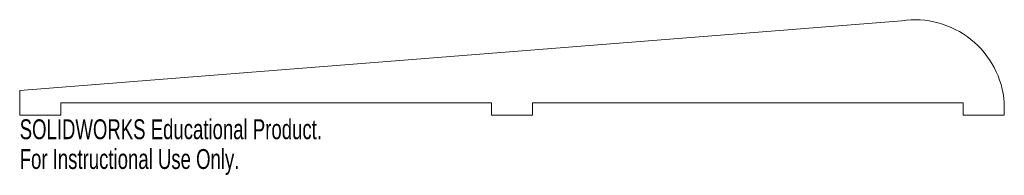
# Model space of a CAD drawing. Header units: millimetres. Extents: x -120 to 120, y -18 to 20.
import ezdxf

# ---------------------------------------------------------------- set-up
doc = ezdxf.new("R2010")
doc.units = ezdxf.units.MM
doc.styles.add('SLDTEXTSTYLE0', font='TXT', dxfattribs={"width": 0.7})

msp = doc.modelspace()

# ---------------------------------------------------------------- linework, layer by layer
at = {"color": 7, "linetype": 'Continuous', "lineweight": 15}
for p, q in [((-120, 3), (95, 20)), ((-120, -3), (-120, 3)), ((-110, 0), (-5, 0)), ((-110, 0), (-110, -3)), ((-5, 0), (-5, -3)), ((5, 0), (110, 0)), ((5, 0), (5, -3)), ((110, 0), (110, -3)), ((120, 0), (120, -3)), ((-120, -3), (-110, -3)), ((-5, -3), (5, -3)), ((120, -3), (110, -3))]:
    msp.add_line(p, q, dxfattribs=at)
msp.add_arc((98.18, -1.65), 21.88, 4.3126, 98.3678, dxfattribs=at)

# ---------------------------------------------------------------- texts
at = {"color": 7, "linetype": 'Continuous', "char_height": 4.8336, "attachment_point": 1, "style": 'SLDTEXTSTYLE0'}
for s, insert in [('SOLIDWORKS Educational Product.', (-120, -4.02)), ('For Instructional Use Only.', (-120, -11.27))]:
    msp.add_mtext(s, dxfattribs=dict(at, insert=insert))

doc.saveas('drawing.dxf')
